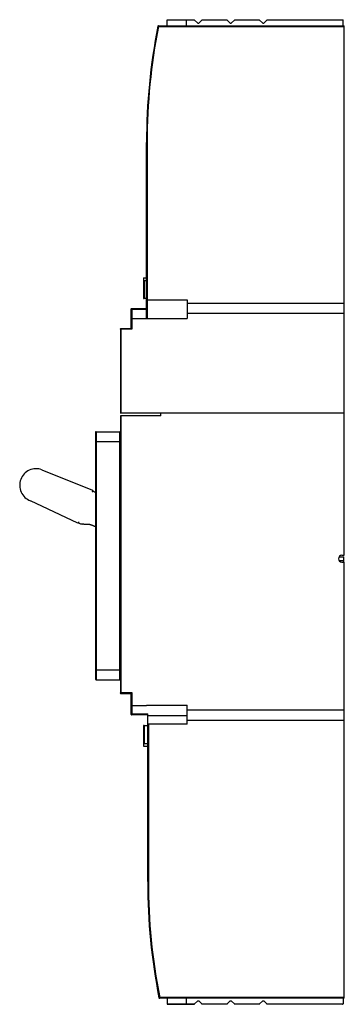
# Model space of a CAD drawing. Header units: millimetres. Extents: x 129 to 289, y 48 to 533.
import ezdxf

# ---------------------------------------------------------------- set-up
doc = ezdxf.new("R2010")
doc.units = ezdxf.units.MM
doc.header["$LTSCALE"] = 37.857262
doc.layers.get('0').update_dxf_attribs({"linetype": 'CONTINUOUS'})

msp = doc.modelspace()

# ---------------------------------------------------------------- linework, layer by layer
at = {"color": 7, "linetype": 'Continuous'}
for p, q in [((197.02, 529.53), (196.98, 529.54)), ((197.27, 529.78), (197.27, 529.48)), ((197.27, 529.78), (288.89, 529.78)), ((197.27, 529.48), (288.89, 529.48)), ((201.49, 529.78), (201.49, 532.78)), ((201.49, 532.78), (214.94, 532.78)), ((210.89, 532.78), (210.89, 529.78)), ((214.94, 532.78), (216.64, 531.08)), ((216.64, 531.08), (217.14, 531.08)), ((217.14, 531.08), (218.84, 532.78)), ((218.84, 532.78), (230.94, 532.78)), ((230.94, 532.78), (232.64, 531.08)), ((232.64, 531.08), (233.14, 531.08)), ((233.14, 531.08), (234.84, 532.78)), ((234.84, 532.78), (246.94, 532.78)), ((246.94, 532.78), (248.64, 531.08)), ((248.64, 531.08), (249.14, 531.08)), ((249.14, 531.08), (250.84, 532.78)), ((250.84, 532.78), (288.29, 532.78)), ((288.29, 529.78), (288.29, 532.78)), ((288.89, 269.13), (288.89, 529.78)), ((191.39, 385.66), (191.39, 472.38)), ((191.69, 472.38), (191.69, 385.67)), ((189.89, 405.63), (189.89, 395.73)), ((189.89, 405.63), (191.39, 405.63)), ((190.19, 404.39), (190.19, 395.43)), ((190.19, 404.39), (191.39, 404.39)), ((191.39, 395.43), (190.19, 395.43)), ((191.39, 394.88), (211.39, 394.88)), ((211.39, 394.88), (211.39, 385.67)), ((211.39, 393.22), (288.89, 393.22)), ((183.89, 380.67), (183.89, 390.36)), ((184.19, 390.66), (184.19, 380.37)), ((184.19, 390.66), (191.39, 390.66)), ((191.39, 390.16), (184.19, 390.16)), ((288.89, 388.13), (211.39, 388.13)), ((184.19, 385.67), (211.39, 385.67)), ((178.49, 380.37), (178.49, 339.17)), ((178.79, 380.67), (178.72, 380.66)), ((178.79, 380.67), (178.79, 339.17)), ((178.79, 380.67), (183.89, 380.67)), ((184.19, 380.37), (178.79, 380.37)), ((184.19, 380.37), (183.89, 380.67)), ((198.49, 339.1), (178.49, 339.1)), ((178.49, 337.77), (178.49, 201.52)), ((198.49, 337.77), (178.49, 337.77)), ((178.79, 339.17), (288.89, 339.17)), ((198.49, 339.07), (178.79, 339.07)), ((178.79, 337.77), (178.79, 201.22)), ((198.49, 337.77), (198.49, 339.17)), ((166.49, 329.92), (166.49, 207.74)), ((166.49, 329.92), (178.19, 329.92)), ((178.19, 207.74), (178.19, 329.92)), ((166.19, 329.62), (166.19, 208.04)), ((178.19, 324.92), (166.19, 324.92)), ((139.79, 311.13), (164.8, 301.07)), ((164.8, 301.07), (164.57, 300.51)), ((164.85, 300.4), (164.96, 300.68)), ((157.49, 284.86), (134.14, 295.91)), ((164.57, 300.51), (164.85, 300.4)), ((157.62, 285.13), (157.49, 284.86)), ((157.8, 285.05), (157.62, 285.13)), ((157.93, 285.32), (157.8, 285.05)), ((158.2, 285.19), (157.93, 285.32)), ((158.07, 284.92), (158.2, 285.19)), ((286.45, 268.3), (288.69, 268.3)), ((287.74, 269.13), (288.89, 269.13)), ((288.69, 265.63), (288.69, 268.3)), ((288.69, 266.3), (286.58, 266.3)), ((287.74, 265.63), (288.89, 265.63)), ((288.89, 50.98), (288.89, 265.63)), ((166.19, 212.73), (178.49, 212.73)), ((166.49, 207.74), (178.19, 207.74)), ((178.49, 201.52), (184.19, 201.52)), ((178.49, 201.22), (178.49, 201.22)), ((183.89, 201.22), (178.79, 201.22)), ((178.79, 201.15), (183.89, 201.15)), ((178.79, 200.92), (178.79, 201.15)), ((183.89, 200.92), (178.79, 200.92)), ((183.89, 201.22), (184.19, 201.52)), ((183.89, 190.74), (183.89, 201.22)), ((184.19, 201.52), (184.19, 190.44)), ((184.19, 195.12), (191.39, 195.12)), ((191.39, 195.2), (211.39, 195.2)), ((191.39, 195.2), (191.39, 195.12)), ((211.39, 185.9), (211.39, 195.2)), ((183.89, 190.94), (191.99, 190.94)), ((191.99, 190.44), (184.19, 190.44)), ((191.99, 108.38), (191.99, 190.94)), ((211.39, 190), (191.99, 190)), ((211.39, 192.92), (288.89, 192.92)), ((189.89, 185.03), (189.89, 175.13)), ((190.19, 185.33), (191.99, 185.33)), ((190.19, 185.33), (190.19, 176.38)), ((211.39, 185.9), (191.99, 185.9)), ((192.29, 185.9), (192.29, 108.38)), ((211.39, 187.87), (288.89, 187.87)), ((189.89, 175.13), (191.99, 175.13)), ((190.19, 176.38), (191.99, 176.38)), ((191.99, 108.38), (192.29, 108.38)), ((197.58, 51.22), (197.53, 51.22)), ((197.89, 51.28), (197.59, 51.22)), ((288.89, 51.28), (197.89, 51.28)), ((197.89, 51.28), (197.89, 50.98)), ((288.89, 50.98), (197.89, 50.98)), ((201.49, 50.98), (201.49, 48.28)), ((210.89, 50.98), (210.89, 47.98)), ((214.94, 47.98), (216.64, 49.68)), ((216.64, 49.68), (217.14, 49.68)), ((218.84, 47.98), (217.14, 49.68)), ((230.94, 47.98), (232.64, 49.68)), ((232.64, 49.68), (233.14, 49.68)), ((234.84, 47.98), (233.14, 49.68)), ((246.94, 47.98), (248.64, 49.68)), ((248.64, 49.68), (249.14, 49.68)), ((249.14, 49.68), (250.84, 47.98)), ((288.29, 50.98), (288.29, 48.28)), ((201.49, 48.28), (215.24, 48.28)), ((201.79, 47.98), (214.94, 47.98)), ((218.54, 48.28), (231.24, 48.28)), ((230.94, 47.98), (218.84, 47.98)), ((234.54, 48.28), (247.24, 48.28)), ((246.94, 47.98), (234.84, 47.98)), ((250.54, 48.28), (288.29, 48.28)), ((287.99, 47.98), (250.84, 47.98))]:
    msp.add_line(p, q, dxfattribs=at)
for centre, radius, start, end in [((486.39, 472.38), 295.01, 168.8272, 179.9999), ((486.39, 472.38), 294.7, 168.8272, 179.9999), ((197.27, 529.48), 0.3, 90, 168.8271), ((190.19, 395.73), 0.3, 180, 270), ((184.18, 263.05), 127.11, 89.9951, 90.1111), ((178.78, 254.77), 125.6, 89.9948, 90.1133), ((166.49, 329.62), 0.3, 90, 180), ((178.19, 330.22), 0.3, 270, 360), ((136.84, 303.81), 7.9, 68.0736, 160.4975), ((137, 303.53), 8.14, 159.0282, 249.4282), ((160.98, 291.55), 7.24, 246.2526, 259.8301), ((287.74, 267.38), 1.75, 90, 270), ((166.49, 208.04), 0.3, 180, 270), ((178.79, 201.52), 0.3, 179.9828, 270.0111), ((184.19, 190.74), 0.3, 180, 270), ((190.19, 185.03), 0.3, 90, 180), ((486.39, 108.38), 294.4, 180, 191.1951), ((486.39, 108.31), 294.4, 180, 191.18), ((486.39, 108.23), 294.4, 180, 191.1654), ((486.39, 108.15), 294.4, 180, 191.15), ((486.39, 108.08), 294.4, 180, 191.1353), ((486.39, 108.38), 294.1, 180, 191.1951), ((197.83, 51.28), 0.3, 191.1353, 270), ((197.89, 51.28), 0.3, 191.1951, 270.0001), ((201.79, 48.28), 0.3, 180, 270), ((287.99, 48.28), 0.3, 270, 360)]:
    msp.add_arc(centre, radius, start, end, dxfattribs=at)
msp.add_ellipse((178.79, 339.07), major_axis=(0.3, 0), ratio=0.001635, start_param=-3.141593, end_param=-1.570796, dxfattribs=at)
for points, knots in [([(197.27, 529.48), (197.25, 529.49), (197.16, 529.5), (197.08, 529.52), (197.02, 529.53)], [0, 0, 0, 0, 0.297742, 1, 1, 1, 1]), ([(191.69, 472.38), (191.65, 472.38), (191.58, 472.38), (191.5, 472.38), (191.44, 472.38), (191.41, 472.38), (191.4, 472.38), (191.39, 472.38), (191.39, 472.38)], [0, 0, 0, 0, 0.38203, 0.706919, 0.831292, 0.923544, 0.980517, 1, 1, 1, 1]), ([(190.19, 404.39), (190.11, 404.39), (189.94, 404.3), (189.89, 404.13), (189.89, 404.05)], [0, 0, 0, 0, 0.497759, 1, 1, 1, 1]), ([(183.93, 390.16), (183.92, 390.16), (183.91, 390.16), (183.89, 390.17), (183.89, 390.16)], [0, 0, 0, 0, 0.743295, 1, 1, 1, 1]), ([(184.19, 385.67), (184.15, 385.67), (184.08, 385.67), (184, 385.67), (183.94, 385.67), (183.91, 385.67), (183.9, 385.67), (183.89, 385.67), (183.89, 385.67)], [0, 0, 0, 0, 0.382025, 0.706743, 0.831012, 0.923283, 0.980417, 1, 1, 1, 1]), ([(178.49, 380.37), (178.49, 380.44), (178.54, 380.57), (178.66, 380.65), (178.72, 380.66)], [0, 0, 0, 0, 0.49977, 1, 1, 1, 1]), ([(178.53, 380.37), (178.52, 380.37), (178.51, 380.37), (178.49, 380.37), (178.49, 380.37)], [0, 0, 0, 0, 0.743787, 1, 1, 1, 1]), ([(178.49, 339.17), (178.49, 339.17), (178.5, 339.17), (178.51, 339.17), (178.54, 339.17), (178.6, 339.17), (178.68, 339.17), (178.75, 339.17), (178.79, 339.17)], [0, 0, 0, 0, 0.019449, 0.076355, 0.168552, 0.292829, 0.61781, 1, 1, 1, 1]), ([(164.96, 300.68), (165.04, 300.64), (165.24, 300.54), (165.59, 300.36), (165.92, 300.17), (166.13, 300.04), (166.19, 299.99)], [0, 0, 0, 0, 0.188499, 0.494701, 0.83413, 1, 1, 1, 1]), ([(166.19, 283.14), (166.16, 283.15), (166.05, 283.2), (165.86, 283.27), (165.63, 283.36), (165.42, 283.45), (165.23, 283.52), (165.05, 283.59), (164.88, 283.66), (164.73, 283.72), (164.58, 283.78), (164.45, 283.83), (164.32, 283.87), (164.21, 283.92), (164.11, 283.95), (164.02, 283.98), (163.93, 284.01), (163.86, 284.03), (163.79, 284.06), (163.72, 284.07), (163.66, 284.09), (163.59, 284.11), (163.53, 284.12), (163.47, 284.14), (163.4, 284.15), (163.33, 284.17), (163.25, 284.18), (163.17, 284.19), (163.07, 284.21), (162.95, 284.22), (162.83, 284.23), (162.69, 284.24), (162.55, 284.25), (162.41, 284.25), (162.28, 284.25), (162.15, 284.26), (162.02, 284.26), (161.89, 284.26), (161.75, 284.26), (161.61, 284.26), (161.47, 284.26), (161.33, 284.26), (161.19, 284.27), (161.05, 284.27), (160.9, 284.28), (160.75, 284.29), (160.58, 284.31), (160.39, 284.32), (160.18, 284.35), (159.95, 284.38), (159.79, 284.41), (159.71, 284.42)], [0, 0, 0, 0, 0.014299, 0.053502, 0.089335, 0.122243, 0.152653, 0.180833, 0.206829, 0.230809, 0.253315, 0.274816, 0.295265, 0.314348, 0.331786, 0.347445, 0.361459, 0.374204, 0.386178, 0.397853, 0.409509, 0.421193, 0.432847, 0.444505, 0.45642, 0.469072, 0.483032, 0.498777, 0.516585, 0.536468, 0.558078, 0.580856, 0.604123, 0.626653, 0.647449, 0.66689, 0.686031, 0.70532, 0.724604, 0.743822, 0.763045, 0.782298, 0.801532, 0.820752, 0.840255, 0.860715, 0.882987, 0.908044, 0.936111, 0.966881, 1, 1, 1, 1]), ([(183.89, 195.12), (183.89, 195.13), (183.91, 195.12), (183.93, 195.13), (183.99, 195.12), (184.07, 195.12), (184.15, 195.12), (184.19, 195.12)], [0, 0, 0, 0, 0.049114, 0.12821, 0.25348, 0.600063, 1, 1, 1, 1])]:
    msp.add_open_spline(points, degree=3, knots=knots, dxfattribs=at)
for points in [[(183.89, 390.36), (183.89, 390.46), (183.95, 390.57), (184.03, 390.62)], [(184.03, 390.62), (184.08, 390.65), (184.14, 390.66), (184.19, 390.66)], [(178.49, 201.45), (178.49, 201.35), (178.55, 201.24), (178.64, 201.19)], [(178.49, 201.22), (178.49, 201.17), (178.5, 201.12), (178.53, 201.07)], [(178.79, 201.15), (178.69, 201.15), (178.58, 201.21), (178.53, 201.3)], [(178.53, 201.07), (178.56, 201.03), (178.59, 200.99), (178.64, 200.96)], [(178.64, 201.19), (178.68, 201.17), (178.74, 201.15), (178.79, 201.15)], [(178.64, 200.96), (178.66, 200.95), (178.69, 200.94), (178.71, 200.93)], [(189.89, 176.71), (189.89, 176.61), (189.94, 176.49), (190.03, 176.43)], [(190.03, 176.43), (190.08, 176.4), (190.13, 176.38), (190.19, 176.38)]]:
    msp.add_open_spline(points, degree=3, dxfattribs=at)

doc.saveas('drawing.dxf')
